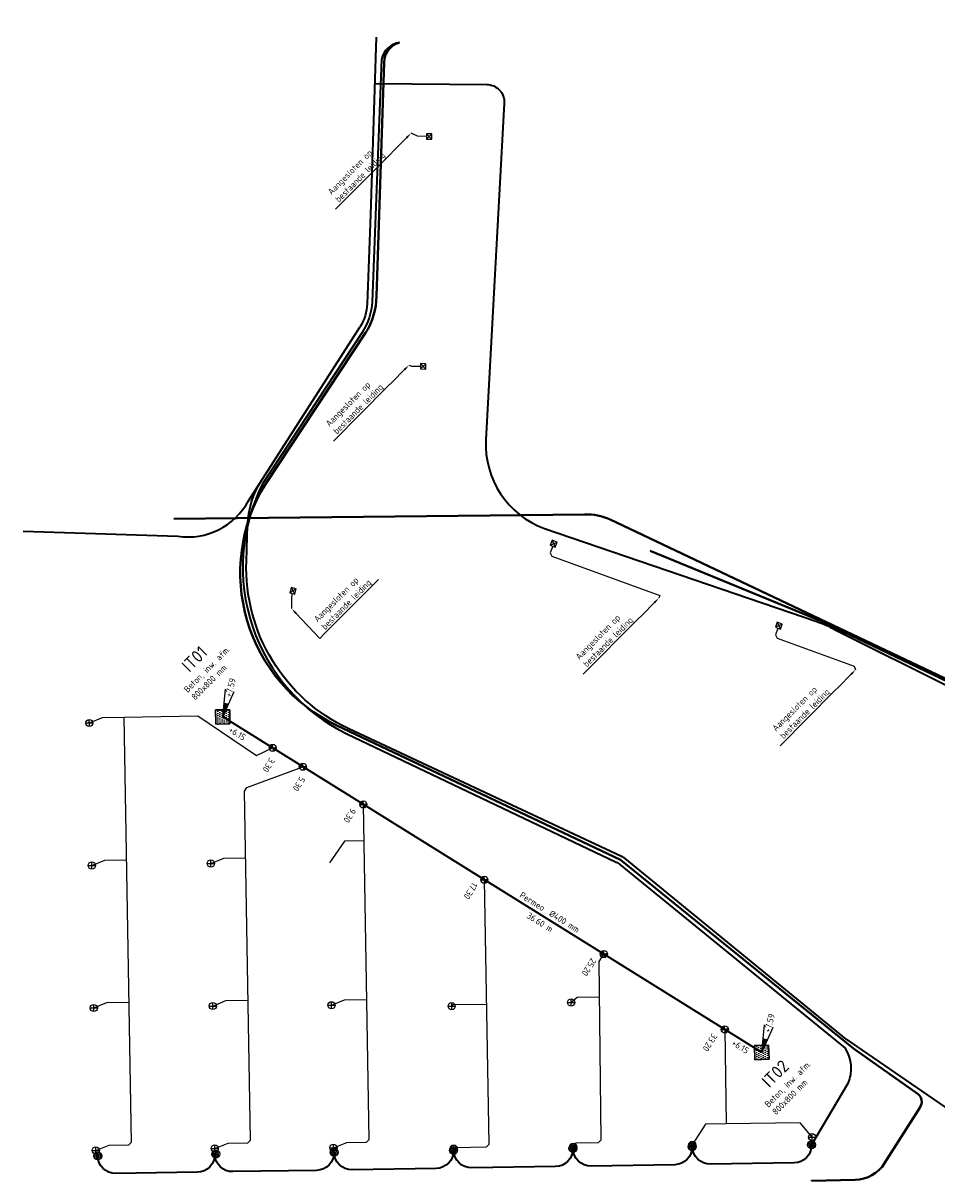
# Model space of a CAD drawing. Header units: millimetres. Extents: x -52931 to 177671, y -108 to 127116.
# Tile 3 of 6: x 30707 to 82004, y -108 to 64876. Entities that reach past the tile are written whole.
import ezdxf
from ezdxf import colors
from ezdxf.entities.mleader import LeaderData, LeaderLine
from ezdxf.enums import TextEntityAlignment as Align
from ezdxf.lldxf.tags import DXFTag
from ezdxf.math import Vec2, Vec3

# ---------------------------------------------------------------- set-up
doc = ezdxf.new("R2010")
doc.units = ezdxf.units.MM
doc.header["$LTSCALE"] = 100
for name, color, linetype, lineweight, true_color in [('R-OI-KL-ET_LS_MANTELBUIS-1GD', 200, 'ELEKTRA', 40, 0xbf00ff), ('R-OI-KL-ET_LS_OV_HULPSTUK-S1', 190, 'Continuous', 25, 0x7f00ff), ('R-OI-KL-ET_LS_OV_MANTELBUIS-G', 190, 'ELEKTRA', 35, 0x7f00ff), ('R-OI-KL-MANTELBUIS CAMERA', 1, 'CAM_LEIDING', 40, 0xff0000), ('R-OI-RI-HWA_HUISAANSLUITING_PVC_125-G', 150, 'HEMELWATER_AFVOER', 25, 0x007fff), ('R-OI-RI-HWA_HULPSTUK-S', 150, 'Continuous', 25, 0x007fff), ('R-OI-RI-HWA_KOLKAANSLUITING_PVC_125-G', 150, 'HEMELWATER_AFVOER', 25, 0x007fff), ('R-OI-RI-ITR_HULPSTUK-S', 7, 'Continuous', 25, 0x00a500), ('R-OI-RI-ITR_RIOOLPUT_INSPECTIEPUT-S', 7, 'Continuous', 25, 0x00a500), ('R-OI-RI-ITR_STROOMRICHTING-S', 7, 'Continuous', 25, 0x00a500), ('R-OI-RI-ITR_TRANSPORTLEIDING_BETON_400-G', 7, 'VUIL_WATER_AFVOER', 35, 0x00a500)]:
    doc.layers.add(name, color=color, linetype=linetype, lineweight=lineweight, true_color=true_color)
for name, color, linetype, lineweight in [('R-OI-RI-KOLK-S', 7, 'Continuous', 25), ('R-OI-RI-PUTDEKSELHOOGTE-S-200', 130, 'Continuous', 25), ('X-XX-AL-REFERENTIE-T18', 10, 'Continuous', 18), ('X-XX-AL-T18', 10, 'Continuous', 18), ('X-XX-AL-T35', 50, 'Continuous', 35)]:
    doc.layers.add(name, color=color, linetype=linetype, lineweight=lineweight)
doc.styles.add('NLCS-ISO', font='txt')
doc.styles.add('NLCS-ISO-M200-T18', font='txt', dxfattribs={"height": 0.36})
doc.styles.add('NLCS-ISO-M200-T35', font='txt', dxfattribs={"height": 0.7})
doc.styles.get("Standard").update_dxf_attribs({"font": 'arial.ttf'})
tags = doc.linetypes.add('CAM_LEIDING', pattern='A,12.7,-5.08,["CAM",Standard,S=2.54,R=0,X=-2.54,Y=-1.27],-7.62', length=25.4).pattern_tags.tags
tags[6] = DXFTag(74, 10)
tags = doc.linetypes.add('ELEKTRA', pattern='A,12.7,-5.08,["EL",Standard,S=2.54,R=0,X=-2.54,Y=-1.27],-5.08', length=22.86).pattern_tags.tags
tags[6] = DXFTag(74, 10)
tags = doc.linetypes.add('HEMELWATER_AFVOER', pattern='A,12.7,-5.08,["HWA",Standard,S=2.54,R=0,X=-2.54,Y=-1.27],-7.62', length=25.4).pattern_tags.tags
tags[6] = DXFTag(74, 10)
tags = doc.linetypes.add('VUIL_WATER_AFVOER', pattern='A,12.7,-5.08,["VWA",Standard,S=2.54,R=0,X=-2.54,Y=-1.27],-7.62', length=25.4).pattern_tags.tags
tags[6] = DXFTag(74, 10)

# ---------------------------------------------------------------- blocks, each defined once
blk = doc.blocks.new('SRI-KOLK_A_INMETING_RE01')
at = {"flags": 128}
blk.add_lwpolyline([(-0.15, -0.15), (0.15, -0.15), (0.15, 0.15), (-0.15, 0.15)], close=True, dxfattribs=at)
for points in [[(-0.15, -0.15), (0.15, 0.15)], [(0.15, -0.15), (-0.15, 0.15)]]:
    blk.add_lwpolyline(points)
blk = doc.blocks.new('SRI-HULP_INLAAT_125MM-SO')
h = blk.add_hatch(color=256)
h.dxf.hatch_style = 1
h.paths.add_polyline_path([(-0.71, 0.71, 0.198912), (-1, 0, 0.198912), (-0.71, -0.71), (0, 0)])
h = blk.add_hatch(color=256)
h.dxf.hatch_style = 1
h.paths.add_polyline_path([(1, 0, 0.198912), (0.71, 0.71), (0, 0), (0.71, -0.71, 0.198912)])
for p, q in [((-0.71, 0.71), (0.71, -0.71)), ((-0.71, -0.71), (0.71, 0.71))]:
    blk.add_line(p, q)
blk.add_circle((0, 0), 1)
blk = doc.blocks.new('N-SRI-PUT_ITR-SO')
at = {"ltscale": 0.1}
h = blk.add_hatch(dxfattribs=at)
h.set_pattern_fill('DOTS', color=256, scale=0.375, style=0)
h.set_pattern_definition([(0, (-2, -2.00017), (0.297656, 0.59531), [0, -0.59531])])
h.paths.add_polyline_path([(2, -2), (2, 2), (-2, 2), (-2, -2)])
at = {"flags": 128}
blk.add_lwpolyline([(-2, 2), (2, 2), (2, -2), (-2, -2)], close=True, dxfattribs=at)
at = {"lineweight": -3, "flags": 128}
blk.add_lwpolyline([(2, -2), (2, 2), (-2, 2), (-2, -2)], close=True, dxfattribs=at)
blk = doc.blocks.new('SRI-PUTDEKSELHOOGTE-SO')
blk.add_hatch(color=256).paths.add_polyline_path([(3.66, 1.37), (3.02, 2.49), (0, 0)])
for p, q in [((0, 0), (6.04, 4.97)), ((0, 0), (7.32, 2.74)), ((0, 0), (3.02, 2.49)), ((3.15, 2.26), (3.53, 1.59))]:
    blk.add_line(p, q)
at = {"ltscale": 0.1, "style": 'NLCS-ISO'}
blk.add_attdef('PUTHGT', text='', height=1.8, rotation=30, dxfattribs=at).set_placement((5.02, 2.93), align=Align.MIDDLE_LEFT)
blk = doc.blocks.new('SKL-ET_HULP_AANSLUITPUNT-SO')
h = blk.add_hatch()
h.set_pattern_fill('ANSI31', color=256, scale=30, style=0)
h.set_pattern_definition([(45, (-11.25, -634.91), (-2.65165, 2.65165), [])])
edge = h.paths.add_edge_path()
edge.add_arc((0, 0), 11.2, 0, 360)
at = {"linetype": 'Continuous'}
blk.add_circle((0, 0), 11.2, dxfattribs=at)
blk = doc.blocks.new('SRI-HULP_INLAAT-SO')
for p, q in [((-0.71, 0.71), (0.71, -0.71)), ((-0.71, -0.71), (0.71, 0.71))]:
    blk.add_line(p, q)
blk.add_circle((0, 0), 1)

msp = doc.modelspace()

# ---------------------------------------------------------------- linework, layer by layer
at = {"layer": 'R-OI-KL-ET_LS_MANTELBUIS-1GD'}
msp.add_lwpolyline([(74962, -108), (74962, -108), (77415, -46, 0.252622), (79072, 883), (81066, 4026, 0.380554), (80946, 4763), (77331, 7329), (64248, 17903), (48316, 25456, -0.446713), (44305, 39003), (49925, 47492, 0.149909), (50536, 49558), (50969, 62689, -0.317631), (51794, 63779)], format="xyb", dxfattribs=at)
at = {"layer": 'R-OI-KL-ET_LS_OV_MANTELBUIS-G'}
for points in [[(50443, 61492), (56731, 61434, -0.427574), (57720, 60380), (56689, 41483, 0.330935), (59981, 36509), (75265, 31289, -0.045684), (76286, 30825), (89351, 24310, -0.004804), (91978, 22841), (105151, 19549, 0.513972), (110586, 24341), (110544, 65025, 0.280421), (108520, 66334), (106974, 66330, -0.416544), (105219, 68089), (105223, 68821)], [(51840, 63785, 0.326234), (50826, 62845), (50306, 49233, -0.130148), (49733, 47516), (44145, 39012, 0.417318), (48871, 24987), (64000, 17779, -0.104082), (64208, 17646), (76841, 7352, -0.251956), (77006, 5362), (74973, 1916, -0.414082), (73989, 901), (69289, 827, -0.4142), (68274, 1811), (68274, 1811)], [(50525, 64087), (50212, 54137), (50021, 49130, -0.134075), (49608, 47816), (49608, 47816)], [(30707, 36364), (39383, 36078, 0.3148), (43359, 38061), (49608, 47816)], [(76910, 7848), (64496, 17988, 0.0557), (64306, 18103), (48998, 25259, -0.300834), (43239, 34671), (43310, 36693, -0.134395), (44097, 39213)], [(76910, 7848), (83308, 3443, 0.293657), (88695, 2974), (89790, 3551), (106214, 12215)], [(41467, 1392), (41467, 1392, -0.414082), (40483, 376), (35908, 305, -0.4142), (34893, 1289), (34893, 1289)], [(48166, 1497), (48166, 1496, -0.414082), (47182, 481), (42482, 408, -0.4142), (41467, 1392), (41467, 1392)], [(54874, 1601), (54874, 1600, -0.414082), (53890, 585), (49182, 513, -0.4142), (48166, 1497), (48166, 1497)], [(61574, 1706), (61574, 1706, -0.414082), (60590, 691), (55890, 617, -0.4142), (54874, 1601), (54874, 1601)], [(68274, 1811), (68274, 1811, -0.414082), (67289, 796), (62590, 722, -0.4142), (61574, 1706), (61574, 1706)]]:
    msp.add_lwpolyline(points, format="xyb", dxfattribs=at)
at = {"layer": 'R-OI-KL-MANTELBUIS CAMERA'}
msp.add_lwpolyline([(39161, 37059), (62223, 37298, -0.123433), (63654, 37012), (90522, 24271, -0.028674), (90723, 24161), (92143, 23384)], format="xyb", dxfattribs=at)
msp.add_lwpolyline([(65902, 35262), (75478, 31321), (91055, 23882), (92143, 23384)], dxfattribs=at)
at = {"layer": 'R-OI-RI-HWA_HUISAANSLUITING_PVC_125-G'}
for points in [[(34423, 25593), (35154, 25892), (36377, 25913), (40505, 25985), (43807, 23769), (44714, 24192)], [(34785, 1600), (35545, 1895), (36645, 1914), (36792, 2067), (36377, 25913)], [(41465, 1711), (42226, 2007), (43326, 2026), (43473, 2179), (43132, 21771), (43270, 21973), (46412, 23135)], [(48128, 1752), (48888, 2047), (49988, 2066), (50135, 2219), (49808, 21021)], [(49843, 18972), (48744, 18953), (47908, 17746)], [(34563, 17594), (35293, 17893), (36516, 17915)], [(41244, 17705), (41974, 18005), (43197, 18026)], [(54877, 1702), (54943, 1770), (56713, 1794), (56861, 1947), (56600, 16794)], [(61584, 1807), (61754, 2031), (63004, 2045), (63152, 2196), (63043, 12196), (63307, 12620)], [(34675, 9595), (35405, 9894), (36655, 9916)], [(41356, 9706), (42086, 10006), (43336, 10027)], [(48018, 9747), (48749, 10046), (49998, 10068)], [(56723, 9795), (54835, 9766), (54767, 9697)], [(63065, 10196), (61815, 10188), (61472, 9902)], [(70099, 8393), (70172, 3093)], [(70172, 3093), (69022, 3076), (68272, 1911)], [(75001, 2350), (74321, 3157), (70172, 3093)]]:
    msp.add_lwpolyline(points, dxfattribs=at)
at = {"layer": 'R-OI-RI-HWA_KOLKAANSLUITING_PVC_125-G'}
for points in [[(53348, 58521), (52848, 58528), (52486, 58699)], [(52374, 45683), (52509, 45619), (53009, 45613)], [(60438, 35519), (60301, 35143), (60391, 34951), (66452, 32746), (66401, 32605)], [(45816, 32863), (45765, 32669), (45776, 32017)], [(73080, 30915), (72943, 30539), (73033, 30347), (77356, 28774), (77445, 28582)]]:
    msp.add_lwpolyline(points, dxfattribs=at)
at = {"layer": 'R-OI-RI-ITR_TRANSPORTLEIDING_BETON_400-G', "ltscale": 0.4, "flags": 128}
msp.add_lwpolyline([(72173, 7102), (41912, 25935)], dxfattribs=at)

# ---------------------------------------------------------------- block references
at = {"layer": 'R-OI-KL-ET_LS_OV_HULPSTUK-S1', "xscale": 20, "yscale": 20, "zscale": 200, "rotation": 56.86070930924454}
for p in [(61575, 1707), (68274, 1811), (74973, 1916), (34893, 1289), (41517, 1393), (48166, 1497), (54875, 1602)]:
    msp.add_blockref('SKL-ET_HULP_AANSLUITPUNT-SO', p, dxfattribs=at)
at = {"layer": 'R-OI-RI-HWA_HULPSTUK-S', "xscale": 200, "yscale": 200, "zscale": 200, "rotation": 45.12221231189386}
for p in [(34423, 25593), (34563, 17594), (41244, 17705), (34675, 9595), (41356, 9706), (48018, 9747), (54767, 9697), (61472, 9902), (75001, 2350), (41465, 1711), (48128, 1752), (54877, 1702), (61584, 1807), (68272, 1911), (34785, 1600)]:
    msp.add_blockref('SRI-HULP_INLAAT-SO', p, dxfattribs=at)
at = {"layer": 'R-OI-RI-ITR_HULPSTUK-S'}
for p, xscale, yscale, zscale, rotation in [((44714, 24192), 199.9999999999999, 199.9999999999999, 199.9999999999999, 328.1034612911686), ((46412, 23135), 200, 200, 200, 328.1034612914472), ((49808, 21021), 200, 200, 200, 328.1034612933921), ((56600, 16794), 200, 200, 200, 328.1034612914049), ((63307, 12620), 200, 200, 200, 328.1034612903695), ((70099, 8393), 200, 200, 200, 328.1034612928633)]:
    msp.add_blockref('SRI-HULP_INLAAT_125MM-SO', p, dxfattribs=dict(at, xscale=xscale, yscale=yscale, zscale=zscale, rotation=rotation))
at = {"layer": 'R-OI-RI-ITR_RIOOLPUT_INSPECTIEPUT-S', "xscale": 200, "yscale": 200, "zscale": 1000}
for p, rotation in [((41912, 25935), 90.7050361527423), ((72173, 7102), 91.801273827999)]:
    msp.add_blockref('N-SRI-PUT_ITR-SO', p, dxfattribs=dict(at, rotation=rotation))
at = {"layer": 'R-OI-RI-KOLK-S'}
for p, xscale, yscale, zscale, rotation in [((53498, 58518), 1000, 1000, 1000, 359.1700868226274), ((53159, 45612), 999.9999999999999, 999.9999999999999, 999.9999999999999, 359.3584403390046), ((60489, 35660), 999.9999999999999, 999.9999999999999, 999.9999999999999, 250.0117093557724), ((45853, 33008), 1000, 1000, 1000, 165.4738647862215), ((73131, 31056), 999.9999999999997, 999.9999999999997, 999.9999999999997, 159.9901496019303)]:
    msp.add_blockref('SRI-KOLK_A_INMETING_RE01', p, dxfattribs=dict(at, xscale=xscale, yscale=yscale, zscale=zscale, rotation=rotation))
at = {"layer": 'R-OI-RI-PUTDEKSELHOOGTE-S-200', "xscale": 200, "yscale": 200, "zscale": 200, "rotation": 45.12221231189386}
for p in [(41913, 25935), (72175, 7101)]:
    msp.add_blockref('SRI-PUTDEKSELHOOGTE-SO', p, dxfattribs=at).add_auto_attribs({'PUTHGT': '+7.59'})

# ---------------------------------------------------------------- texts
at = {"layer": 'R-OI-RI-ITR_HULPSTUK-S', "char_height": 360, "attachment_point": 5, "rotation": 238.10346, "style": 'NLCS-ISO-M200-T18'}
for s, insert in [('\\A1;3.30', (44491, 23228)), ('\\A1;5.30', (46189, 22171)), ('\\A1;9.30', (49041, 20396)), ('\\A1;17.30', (55833, 16169)), ('\\A1;25.20', (62474, 11888)), ('\\A1;33.20', (69266, 7660))]:
    msp.add_mtext(s, dxfattribs=dict(at, insert=insert))
at = {"layer": 'R-OI-RI-ITR_STROOMRICHTING-S', "style": 'NLCS-ISO'}
for s, p in [('+6.15', (43005, 24492)), ('Permeo', (59803, 14919))]:
    msp.add_text(s, height=360, rotation=328.10346, dxfattribs=at).set_placement(p, align=Align.BOTTOM_RIGHT)
msp.add_text('36.60 m', height=360, rotation=328.10346, dxfattribs=at).set_placement((59814, 14558), align=Align.TOP_CENTER)
for s, p in [('%%C400 mm', (60142, 14707)), ('+6.15', (70396, 7445))]:
    msp.add_text(s, height=360, rotation=328.10346, dxfattribs=at).set_placement(p, align=Align.BOTTOM_LEFT)
at = {"layer": 'X-XX-AL-T18', "char_height": 360, "attachment_point": 1, "rotation": 45.12221, "style": 'NLCS-ISO-M200-T18'}
for insert in [(39689, 27524), (72297, 4243)]:
    msp.add_mtext_dynamic_manual_height_columns('Beton, inw. afm.\\P800x800 mm\\P ', width=10333.56, gutter_width=12500, heights=[0], dxfattribs=dict(at, insert=insert))
at = {"layer": 'X-XX-AL-T35', "char_height": 700, "attachment_point": 5, "rotation": 45.12221, "style": 'NLCS-ISO-M200-T35'}
for s, insert in [('IT01', (40327, 29189)), ('IT02', (72935, 5908))]:
    msp.add_mtext_dynamic_manual_height_columns(s, width=2713.86, gutter_width=1800, heights=[0], dxfattribs=dict(at, insert=insert))

# ---------------------------------------------------------------- leaders
at = {"layer": 'X-XX-AL-REFERENTIE-T18'}
ml = msp.add_multileader_mtext('Standard', dxfattribs=at)
ml.set_content('Aangesloten op \\Pbestaande leiding', color=256, style='NLCS-ISO-M200-T18')
ml.set_leader_properties(color=256, linetype='ByLayer', lineweight=-1)
ml.build(insert=Vec2(0, 0))
ml.multileader.update_dxf_attribs({"text_left_attachment_type": 5, "text_right_attachment_type": 5, "dogleg_length": 0.36, "arrow_head_size": 360})
ctx = ml.context
ctx.base_point, ctx.char_height, ctx.arrow_head_size, ctx.landing_gap_size, ctx.plane_origin, ctx.plane_x_axis, ctx.plane_y_axis = Vec3(47728, 53921), 360, 360, 180, Vec3(52486, 58699), Vec3(0.705597, 0.708613), Vec3(-0.708613, 0.705597)
ctx.left_attachment, ctx.right_attachment = 5, 5
notes = []
notes.append((ctx, [(0, (1, 1, 0), (51538, 57747), (-0.705597, -0.708613), 360, [(0, [(52486, 58699)], 0, [])])]))
ctx.mtext.insert, ctx.mtext.text_direction, ctx.mtext.rotation, ctx.mtext.flow_direction = Vec3(47759, 55465), Vec3(0.705597, 0.708613), 0.787531, 5
ml = msp.add_multileader_mtext('Standard', dxfattribs=at)
ml.set_content('Aangesloten op \\Pbestaande leiding', color=256, style='NLCS-ISO-M200-T18')
ml.set_leader_properties(color=256, linetype='ByLayer', lineweight=-1)
ml.build(insert=Vec2(0, 0))
ml.multileader.update_dxf_attribs({"text_left_attachment_type": 5, "text_right_attachment_type": 5, "dogleg_length": 0.36, "arrow_head_size": 360})
ctx = ml.context
ctx.base_point, ctx.char_height, ctx.arrow_head_size, ctx.landing_gap_size, ctx.plane_origin, ctx.plane_x_axis, ctx.plane_y_axis = Vec3(47615, 40905), 360, 360, 180, Vec3(52374, 45683), Vec3(0.705597, 0.708613), Vec3(-0.708613, 0.705597)
ctx.left_attachment, ctx.right_attachment = 5, 5
notes.append((ctx, [(0, (1, 1, 0), (51425, 44731), (-0.705597, -0.708613), 360, [(0, [(52374, 45683)], 0, [])])]))
ctx.mtext.insert, ctx.mtext.text_direction, ctx.mtext.rotation, ctx.mtext.flow_direction = Vec3(47646, 42449), Vec3(0.705597, 0.708613), 0.787531, 5
ml = msp.add_multileader_mtext('Standard', dxfattribs=at)
ml.set_content('Aangesloten op \\Pbestaande leiding', color=256, style='NLCS-ISO-M200-T18')
ml.set_leader_properties(color=256, linetype='ByLayer', lineweight=-1)
ml.build(insert=Vec2(0, 0))
ml.multileader.update_dxf_attribs({"text_left_attachment_type": 5, "text_right_attachment_type": 5, "dogleg_length": 0.36, "arrow_head_size": 360})
ctx = ml.context
ctx.base_point, ctx.char_height, ctx.arrow_head_size, ctx.landing_gap_size, ctx.plane_origin, ctx.plane_x_axis, ctx.plane_y_axis = Vec3(47612, 30595), 360, 360, 180, Vec3(45776, 32017), Vec3(0.705597, 0.708613), Vec3(-0.708613, 0.705597)
ctx.left_attachment, ctx.right_attachment = 5, 5
notes.append((ctx, [(1, (1, 1, 0), (47358, 30340), (0.705597, 0.708613), 360, [(0, [(45776, 32017)], 0, [])])]))
ctx.mtext.insert, ctx.mtext.text_direction, ctx.mtext.rotation, ctx.mtext.flow_direction = Vec3(46982, 31476), Vec3(0.705597, 0.708613), 0.787531, 5
ml = msp.add_multileader_mtext('Standard', dxfattribs=at)
ml.set_content('Aangesloten op \\Pbestaande leiding', color=256, style='NLCS-ISO-M200-T18')
ml.set_leader_properties(color=256, linetype='ByLayer', lineweight=-1)
ml.build(insert=Vec2(0, 0))
ml.multileader.update_dxf_attribs({"text_left_attachment_type": 5, "text_right_attachment_type": 5, "dogleg_length": 0.36, "arrow_head_size": 360})
ctx = ml.context
ctx.base_point, ctx.char_height, ctx.arrow_head_size, ctx.landing_gap_size, ctx.plane_origin, ctx.plane_x_axis, ctx.plane_y_axis = Vec3(61642, 27826), 360, 360, 180, Vec3(66401, 32605), Vec3(0.705597, 0.708613), Vec3(-0.708613, 0.705597)
ctx.left_attachment, ctx.right_attachment = 5, 5
notes.append((ctx, [(0, (1, 1, 0), (65453, 31653), (-0.705597, -0.708613), 360, [(0, [(66401, 32605)], 0, [])])]))
ctx.mtext.insert, ctx.mtext.text_direction, ctx.mtext.rotation, ctx.mtext.flow_direction = Vec3(61673, 29371), Vec3(0.705597, 0.708613), 0.787531, 5
ml = msp.add_multileader_mtext('Standard', dxfattribs=at)
ml.set_content('Aangesloten op \\Pbestaande leiding', color=256, style='NLCS-ISO-M200-T18')
ml.set_leader_properties(color=256, linetype='ByLayer', lineweight=-1)
ml.build(insert=Vec2(0, 0))
ml.multileader.update_dxf_attribs({"text_left_attachment_type": 5, "text_right_attachment_type": 5, "dogleg_length": 0.36, "arrow_head_size": 360})
ctx = ml.context
ctx.base_point, ctx.char_height, ctx.arrow_head_size, ctx.landing_gap_size, ctx.plane_origin, ctx.plane_x_axis, ctx.plane_y_axis = Vec3(72687, 23803), 360, 360, 180, Vec3(77445, 28582), Vec3(0.705597, 0.708613), Vec3(-0.708613, 0.705597)
ctx.left_attachment, ctx.right_attachment = 5, 5
notes.append((ctx, [(0, (1, 1, 0), (76497, 27630), (-0.705597, -0.708613), 360, [(0, [(77445, 28582)], 0, [])])]))
ctx.mtext.insert, ctx.mtext.text_direction, ctx.mtext.rotation, ctx.mtext.flow_direction = Vec3(72718, 25348), Vec3(0.705597, 0.708613), 0.787531, 5
for ctx, leaders in notes:
    for number, flags, end, landing, length, lines in leaders:
        leader = LeaderData()
        leader.index, (leader.has_last_leader_line, leader.has_dogleg_vector, leader.attachment_direction) = number, flags
        leader.last_leader_point, leader.dogleg_vector, leader.dogleg_length = Vec3(end), Vec3(landing), length
        for number, points, colour, breaks in lines:
            line = LeaderLine()
            line.index, line.vertices, line.color, line.breaks = number, Vec3.list(points), colors.encode_raw_color(colour), breaks
            leader.lines.append(line)
        ctx.leaders.append(leader)

doc.saveas('drawing.dxf')
